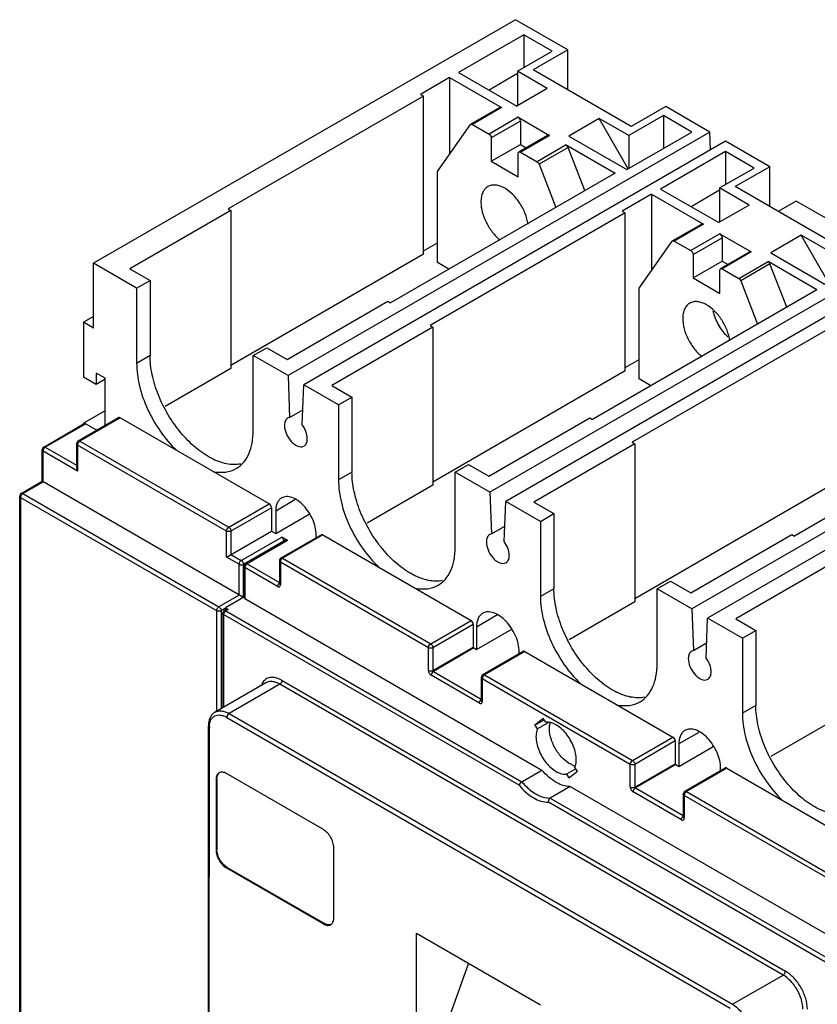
# Model space of a CAD drawing. Header units: millimetres. Extents: x 31 to 240, y 29 to 349.
# Tile 3 of 4: x 31 to 157, y 194 to 349. Entities that reach past the tile are written whole.
import ezdxf

# ---------------------------------------------------------------- set-up
doc = ezdxf.new("R2010")
doc.units = ezdxf.units.MM
doc.header["$LTSCALE"] = 24.598849
doc.layers.get('0').update_dxf_attribs({"linetype": 'CONTINUOUS'})

msp = doc.modelspace()

# ---------------------------------------------------------------- linework, layer by layer
at = {"color": 7, "linetype": 'Continuous'}
for p, q in [((109.49, 349.16), (43.02, 310.79)), ((117.76, 344.39), (109.49, 349.16)), ((110.81, 346.77), (100.55, 340.85)), ((110.81, 346.77), (110.81, 341.58)), ((115.3, 344.18), (110.81, 346.77)), ((117.76, 344.39), (112.32, 341.24)), ((117.76, 338.1), (117.76, 344.39)), ((109.85, 341.03), (115.3, 344.18)), ((127.73, 332.34), (112.32, 341.24)), ((99.13, 340.04), (94.53, 337.39)), ((99.13, 340.04), (99.13, 327.96)), ((99.13, 340.04), (107.32, 335.31)), ((100.55, 340.85), (109.72, 335.56)), ((109.85, 340.67), (105.36, 338.07)), ((109.85, 341.03), (109.85, 335.64)), ((114.53, 338.33), (109.85, 341.03)), ((114.53, 338.33), (109.72, 335.56)), ((95, 337.11), (64.24, 319.36)), ((94.53, 337.39), (95, 337.11)), ((95, 312.21), (95, 337.11)), ((107.06, 335.34), (102.47, 332.68)), ((107.32, 335.31), (102.72, 332.66)), ((133.18, 335.49), (127.73, 332.34)), ((140.14, 331.46), (133.18, 335.49)), ((109.94, 333.8), (105.34, 331.15)), ((109.94, 333.8), (114.89, 330.94)), ((122.72, 333.61), (117.91, 330.83)), ((127.29, 325.66), (122.72, 333.61)), ((127.39, 330.91), (122.72, 333.61)), ((132.83, 334.05), (127.39, 330.91)), ((132.83, 334.05), (132.83, 328.87)), ((137.32, 331.46), (132.83, 334.05)), ((97.21, 325.23), (102.41, 332.63)), ((102.41, 332.63), (102.47, 332.68)), ((102.72, 332.66), (105.34, 331.15)), ((110.29, 333.19), (105.69, 330.53)), ((110.29, 333.19), (110.29, 329.51)), ((140.14, 331.46), (73.67, 293.09)), ((105.69, 330.53), (105.69, 326.86)), ((114.64, 330.97), (110.04, 328.31)), ((110.29, 328.29), (114.89, 330.94)), ((117.91, 330.83), (127.07, 325.54)), ((127.07, 325.54), (137.32, 331.46)), ((127.39, 330.91), (127.39, 325.72)), ((140.24, 328.66), (140.14, 331.46)), ((142.62, 330.04), (76.15, 291.66)), ((105.69, 326.86), (110.29, 329.51)), ((110.29, 329.51), (111.2, 328.98)), ((117.51, 329.43), (112.91, 326.77)), ((117.82, 329.04), (113.22, 326.39)), ((117.51, 329.43), (125.2, 324.99)), ((120.45, 322.25), (117.82, 329.04)), ((149.58, 326.01), (142.62, 330.04)), ((109.94, 324.41), (109.94, 328.08)), ((110.29, 328.29), (112.91, 326.77)), ((142.63, 328.4), (132.37, 322.48)), ((142.63, 328.4), (142.63, 323.21)), ((147.12, 325.8), (142.63, 328.4)), ((105.69, 326.86), (109.94, 324.41)), ((113.22, 326.39), (115.86, 319.59)), ((141.67, 322.66), (147.12, 325.8)), ((149.58, 326.01), (144.14, 322.87)), ((149.58, 319.73), (149.58, 326.01)), ((125.2, 324.99), (89.84, 304.57)), ((97.21, 310.94), (97.21, 325.23)), ((141.67, 322.66), (141.67, 317.26)), ((146.34, 319.96), (141.67, 322.66)), ((159.55, 313.97), (144.14, 322.87)), ((130.95, 321.67), (126.35, 319.01)), ((130.95, 321.67), (130.95, 309.62)), ((130.95, 321.67), (139.12, 316.95)), ((132.37, 322.48), (141.54, 317.19)), ((141.67, 322.29), (137.18, 319.7)), ((146.34, 319.96), (141.54, 317.19)), ((153.76, 320.58), (150.93, 318.95)), ((159.97, 317), (153.76, 320.58)), ((64.67, 319.11), (48.76, 309.92)), ((64.24, 319.36), (64.67, 319.11)), ((64.67, 319.11), (64.67, 294.21)), ((126.82, 318.74), (96.06, 300.98)), ((126.35, 319.01), (126.82, 318.74)), ((126.82, 293.84), (126.82, 318.74)), ((138.87, 316.97), (134.27, 314.32)), ((139.12, 316.95), (134.52, 314.3)), ((141.74, 315.43), (137.15, 312.78)), ((141.74, 315.43), (146.67, 312.59)), ((154.54, 315.23), (149.73, 312.46)), ((159.11, 307.29), (154.54, 315.23)), ((159.21, 312.53), (154.54, 315.23)), ((95, 312.75), (97.21, 314.03)), ((129.01, 306.87), (134.22, 314.27)), ((134.22, 314.27), (134.27, 314.32)), ((134.52, 314.3), (137.15, 312.78)), ((137.5, 312.17), (142.1, 314.82)), ((142.1, 314.82), (142.1, 311.15)), ((95, 312.21), (64.67, 294.7)), ((171.96, 313.09), (105.49, 274.72)), ((137.5, 312.17), (137.5, 308.49)), ((146.44, 312.6), (141.85, 309.95)), ((146.67, 312.59), (142.07, 309.93)), ((149.73, 312.46), (158.89, 307.16)), ((43.02, 300.58), (43.02, 310.79)), ((49.81, 306.87), (43.02, 310.79)), ((99.03, 309.88), (97.21, 310.94)), ((174.44, 311.66), (107.97, 273.29)), ((137.5, 308.49), (142.1, 311.15)), ((142.1, 311.15), (143.01, 310.62)), ((144.72, 308.41), (149.32, 311.06)), ((149.62, 310.68), (145.03, 308.03)), ((157.02, 306.61), (149.32, 311.06)), ((152.26, 303.87), (149.62, 310.68)), ((48.76, 309.92), (51.93, 308.09)), ((141.74, 306.04), (141.74, 309.72)), ((142.07, 309.93), (144.72, 308.41)), ((49.81, 306.87), (51.93, 308.09)), ((51.93, 308.09), (51.93, 296.26)), ((137.5, 308.49), (141.74, 306.04)), ((145.03, 308.03), (147.67, 301.22)), ((49.81, 306.87), (49.81, 295.03)), ((157.02, 306.61), (121.66, 286.2)), ((129.01, 292.57), (129.01, 306.87)), ((73.51, 295.63), (89.42, 304.82)), ((89.42, 304.82), (89.84, 304.57)), ((43.02, 302.42), (41.43, 301.5)), ((41.43, 301.5), (41.43, 292.93)), ((43.02, 300.58), (41.43, 301.5)), ((96.06, 300.98), (96.49, 300.74)), ((96.49, 300.74), (80.58, 291.55)), ((96.49, 300.74), (96.49, 275.83)), ((158.66, 300.36), (127.88, 282.61)), ((51.93, 296.26), (49.81, 295.03)), ((68.19, 296.25), (70.31, 297.48)), ((68.19, 284.42), (68.19, 296.25)), ((73.67, 293.09), (68.19, 296.25)), ((70.31, 297.48), (73.51, 295.63)), ((126.82, 294.38), (129.01, 295.65)), ((203.78, 294.72), (137.31, 256.34)), ((43.44, 293.48), (43.44, 291.77)), ((44.86, 292.67), (43.44, 293.48)), ((64.67, 294.21), (54.31, 288.22)), ((126.82, 293.84), (96.49, 276.32)), ((206.26, 293.29), (139.79, 254.91)), ((41.43, 292.93), (43.44, 291.77)), ((43.44, 291.77), (44.86, 292.59)), ((44.86, 285.24), (44.86, 292.67)), ((73.67, 293.09), (73.9, 286.52)), ((75.92, 285.36), (76.15, 291.66)), ((81.63, 288.5), (76.15, 291.66)), ((130.85, 291.51), (129.01, 292.57)), ((80.58, 291.55), (83.75, 289.72)), ((81.63, 288.5), (83.75, 289.72)), ((81.63, 288.5), (81.63, 276.66)), ((83.75, 289.72), (83.75, 277.88)), ((44.86, 287.56), (41.43, 285.58)), ((73.9, 286.52), (76, 287.73)), ((188.84, 288.24), (153.48, 267.83)), ((35.17, 281.85), (41.53, 285.53)), ((41.78, 285.5), (35.42, 281.83)), ((46.98, 286.47), (40.61, 282.79)), ((47.23, 286.44), (40.86, 282.77)), ((41.43, 285.47), (41.43, 285.58)), ((41.43, 285.58), (41.53, 285.52)), ((41.78, 285.5), (43.54, 284.48)), ((70.69, 272.89), (47.23, 286.44)), ((73.9, 286.52), (73.64, 286.42)), ((105.33, 277.26), (121.24, 286.45)), ((121.24, 286.45), (121.66, 286.2)), ((40.36, 282.36), (40.36, 278.56)), ((40.86, 282.77), (64.33, 269.22)), ((128.31, 282.36), (112.4, 273.18)), ((127.88, 282.61), (128.31, 282.36)), ((128.31, 282.36), (128.31, 257.46)), ((34.92, 276.45), (34.92, 281.42)), ((35.06, 276.36), (35.06, 281.21)), ((40.51, 278.07), (35.06, 281.21)), ((35.42, 281.83), (40.36, 278.97)), ((40.51, 282.15), (40.51, 278.07)), ((63.97, 268.61), (40.51, 282.15)), ((75.92, 281.9), (76.18, 282)), ((40.36, 278.56), (40.51, 278.07)), ((83.75, 277.88), (81.63, 276.66)), ((100.01, 277.88), (102.13, 279.1)), ((100.01, 266.04), (100.01, 277.88)), ((105.49, 274.72), (100.01, 277.88)), ((102.13, 279.1), (105.33, 277.26)), ((31.63, 274.55), (34.92, 276.45)), ((31.88, 274.53), (35.06, 276.36)), ((66.63, 258.14), (34.92, 276.45)), ((96.49, 275.83), (86.13, 269.85)), ((105.49, 274.72), (105.72, 268.15)), ((158.65, 275.46), (128.31, 257.95)), ((31.38, 162.99), (31.38, 274.12)), ((31.53, 273.91), (31.53, 162.78)), ((31.53, 273.91), (62.42, 256.07)), ((31.88, 274.53), (62.78, 256.69)), ((74.75, 273.51), (71.73, 271.76)), ((107.74, 266.98), (107.97, 273.29)), ((113.45, 270.12), (107.97, 273.29)), ((112.4, 273.18), (115.57, 271.35)), ((64.33, 269.22), (70.69, 272.89)), ((71.05, 272.28), (64.68, 268.61)), ((71.05, 272.28), (71.05, 268.61)), ((71.73, 271.76), (71.73, 268.21)), ((71.73, 268.21), (77.01, 271.27)), ((113.45, 270.12), (115.57, 271.35)), ((113.45, 270.12), (113.45, 258.29)), ((115.57, 271.35), (115.57, 259.51)), ((63.97, 264.52), (71.05, 268.61)), ((63.97, 264.52), (63.97, 268.61)), ((64.68, 268.61), (64.68, 264.93)), ((71.05, 268.61), (71.73, 268.21)), ((105.72, 268.15), (107.82, 269.36)), ((66.31, 263.99), (72.68, 267.66)), ((66.67, 263.38), (73.03, 267.05)), ((73.34, 267.16), (66.98, 263.49)), ((73.59, 267.14), (67.23, 263.46)), ((78.93, 268.02), (72.56, 264.34)), ((73.59, 267.14), (72.68, 267.66)), ((79.18, 267.99), (72.81, 264.32)), ((73.03, 266.98), (73.03, 267.05)), ((78.09, 267.54), (78.09, 268.09)), ((79.18, 267.99), (102.51, 254.52)), ((105.72, 268.15), (105.46, 268.05)), ((137.15, 258.89), (153.06, 268.07)), ((153.06, 268.07), (153.48, 267.83)), ((65.96, 263.38), (63.97, 264.52)), ((64.68, 264.93), (66.31, 263.99)), ((72.31, 263.91), (72.31, 260.33)), ((72.46, 263.71), (72.46, 260.13)), ((95.79, 250.23), (72.46, 263.71)), ((72.81, 264.32), (96.15, 250.85)), ((160.13, 263.99), (144.22, 254.8)), ((65.96, 258.52), (65.96, 263.38)), ((66.67, 258.2), (66.67, 263.38)), ((66.73, 263.05), (66.73, 258.2)), ((66.87, 262.85), (66.87, 258)), ((72.02, 259.88), (66.87, 262.85)), ((67.23, 263.46), (72.31, 260.53)), ((107.74, 263.53), (108, 263.63)), ((131.83, 259.51), (133.95, 260.73)), ((133.95, 260.73), (137.15, 258.89)), ((115.57, 259.51), (113.45, 258.29)), ((131.83, 247.67), (131.83, 259.51)), ((137.31, 256.34), (131.83, 259.51)), ((65.96, 258.52), (62.78, 256.69)), ((66.73, 258.21), (63.79, 256.51)), ((66.87, 258), (113.69, 230.96)), ((62.42, 256.07), (62.42, 240.23)), ((63.81, 256.47), (63.13, 256.07)), ((63.13, 256.07), (63.13, 240.64)), ((63.98, 256.28), (63.62, 256.08)), ((63.82, 256.39), (63.79, 256.51)), ((63.79, 256.51), (64.23, 256.26)), ((63.82, 256.19), (63.82, 256.39)), ((64.23, 256.26), (63.87, 256.05)), ((63.87, 256.05), (110.51, 229.12)), ((128.31, 257.46), (117.95, 251.48)), ((137.31, 256.34), (137.54, 249.77)), ((63.37, 255.65), (63.37, 240.78)), ((63.52, 255.44), (63.52, 240.86)), ((110.07, 228.56), (63.52, 255.44)), ((96.15, 250.85), (102.51, 254.52)), ((106.7, 255.41), (103.37, 253.49)), ((139.56, 248.61), (139.79, 254.91)), ((145.27, 251.75), (139.79, 254.91)), ((144.22, 254.8), (147.39, 252.97)), ((102.87, 253.91), (96.5, 250.23)), ((102.87, 253.91), (102.87, 250.33)), ((103.37, 253.49), (103.37, 249.94)), ((103.37, 249.94), (108.95, 253.16)), ((145.27, 251.75), (147.39, 252.97)), ((147.39, 252.97), (147.39, 241.14)), ((145.27, 251.75), (145.27, 239.91)), ((95.79, 246.66), (95.79, 250.23)), ((96.5, 246.66), (102.87, 250.33)), ((96.5, 250.23), (96.5, 246.66)), ((102.95, 250.19), (96.58, 246.51)), ((102.95, 250.19), (103.37, 249.94)), ((137.54, 249.77), (137.28, 249.67)), ((137.54, 249.77), (139.64, 250.99)), ((110.75, 249.65), (104.38, 245.97)), ((111, 249.62), (104.63, 245.95)), ((110.09, 249.27), (110.09, 249.61)), ((111, 249.62), (134.33, 236.15)), ((72.72, 245.09), (152.05, 199.28)), ((103.84, 241.51), (96.23, 245.9)), ((96.58, 246.51), (104.13, 242.15)), ((104.13, 245.54), (104.13, 241.96)), ((104.28, 245.34), (104.28, 241.76)), ((127.61, 231.86), (104.28, 245.34)), ((104.63, 245.95), (127.97, 232.48)), ((139.56, 245.16), (139.82, 245.26)), ((70.17, 244.7), (62.18, 240.09)), ((72.37, 244.48), (64.38, 239.87)), ((151.7, 198.67), (72.37, 244.48)), ((147.39, 241.14), (145.27, 239.91)), ((64.02, 239.26), (143.35, 193.45)), ((64.38, 239.87), (143.71, 194.06)), ((113.9, 239.08), (112.58, 238.02)), ((114.27, 238.5), (113.9, 239.08)), ((160.13, 239.09), (149.77, 233.1)), ((61.11, 146.27), (61.12, 237.87)), ((61.26, 146.07), (61.27, 237.67)), ((112.58, 238.02), (114.03, 238.86)), ((112.58, 238.02), (112.95, 237.44)), ((112.95, 237.44), (114.7, 238.45)), ((127.97, 232.48), (134.33, 236.15)), ((138.39, 236.88), (135.26, 235.07)), ((134.69, 235.54), (128.32, 231.86)), ((134.69, 235.54), (134.69, 231.96)), ((135.26, 235.07), (135.26, 231.53)), ((135.26, 231.53), (140.66, 234.65)), ((119.01, 231.14), (117.57, 230.31)), ((119.26, 230.78), (118.89, 231.36)), ((127.61, 228.28), (127.61, 231.86)), ((128.32, 228.28), (134.69, 231.96)), ((128.32, 231.86), (128.32, 228.28)), ((134.77, 231.82), (128.4, 228.14)), ((134.77, 231.82), (135.26, 231.53)), ((142.57, 231.28), (136.2, 227.6)), ((142.82, 231.25), (136.45, 227.58)), ((141.84, 230.85), (141.84, 231.28)), ((142.82, 231.25), (166.15, 217.78)), ((79.26, 221.57), (63.95, 230.41)), ((110.51, 229.12), (113.69, 230.96)), ((117.57, 230.31), (117.94, 229.73)), ((117.94, 229.73), (119.26, 230.78)), ((62.46, 229.55), (62.32, 229.47)), ((62.32, 229.47), (62.32, 218.36)), ((62.46, 229.55), (62.46, 218.45)), ((118.15, 228.39), (114.96, 226.55)), ((118.15, 228.39), (165.67, 200.95)), ((128.4, 228.14), (135.95, 223.78)), ((114.96, 226.55), (161.78, 199.52)), ((135.66, 223.13), (128.05, 227.53)), ((135.95, 227.17), (135.95, 223.59)), ((136.1, 226.97), (136.1, 223.39)), ((159.43, 213.49), (136.1, 226.97)), ((136.45, 227.58), (159.79, 214.11)), ((161.42, 198.91), (114.7, 225.89)), ((80.88, 207.65), (80.88, 218.75)), ((62.32, 218.36), (62.46, 218.45)), ((64.09, 215.63), (63.95, 215.55)), ((64.09, 215.63), (79.4, 206.79)), ((63.95, 215.55), (79.25, 206.71)), ((79.25, 206.71), (79.4, 206.79)), ((93.92, 160.52), (93.92, 205.24)), ((93.92, 205.24), (113.44, 193.97)), ((143.71, 194.06), (151.7, 198.67))]:
    msp.add_line(p, q, dxfattribs=at)
msp.add_lwpolyline([(102.1, 200.52), (98.65, 190.84), (96.82, 176.68)], dxfattribs=at)
for centre, radius, start, end in [((40.86, 282.36), 0.5, 119.9999, 180), ((41.28, 282.11), 0.772, 158.8442, 163.9656), ((41.34, 282.08), 0.845, 141.1865, 158.8137), ((35.42, 281.42), 0.5, 119.9999, 180), ((35.9, 281.14), 0.849, 141.2679, 150.039), ((31.88, 274.12), 0.5, 119.9999, 180.0001), ((32.37, 273.84), 0.849, 141.2656, 150.0359), ((72.81, 263.91), 0.5, 119.9999, 180), ((73.23, 263.66), 0.772, 158.8442, 163.9656), ((73.29, 263.63), 0.845, 141.1865, 158.8137), ((66.42, 263.81), 0.494, 295.1954, 299.9265), ((66.17, 263.38), 0.494, 0.0754, 4.804), ((67.23, 263.05), 0.5, 119.9999, 180), ((67.71, 262.77), 0.849, 141.2679, 150.039), ((63.87, 255.65), 0.5, 119.9999, 179.9954), ((64.36, 255.37), 0.849, 141.2657, 150.0359), ((104.63, 245.54), 0.5, 119.9999, 180), ((105.05, 245.29), 0.772, 158.8442, 163.9656), ((105.11, 245.26), 0.845, 141.1865, 158.8137), ((64.76, 237.67), 3.49, 177.2766, 180.011), ((119.66, 234.52), 3.02, 249.3417, 253.5288), ((119.57, 234.23), 2.72, 253.5462, 257.2717), ((63.34, 229.91), 0.796, 126.1236, 135.2888), ((136.45, 227.17), 0.5, 119.9999, 180), ((136.87, 226.92), 0.772, 158.8442, 163.9656), ((136.93, 226.89), 0.845, 141.1865, 158.8137), ((80.15, 207.37), 0.796, 284.6892, 293.8822)]:
    msp.add_arc(centre, radius, start, end, dxfattribs=at)
for points, knots in [([(107.32, 335.31), (107.28, 335.33), (107.19, 335.37), (107.1, 335.36), (107.06, 335.34)], [0, 0, 0, 0, 0.552175, 1, 1, 1, 1]), ([(110.29, 333.19), (110.29, 333.31), (110.21, 333.55), (110.04, 333.74), (109.94, 333.8)], [0, 0, 0, 0, 0.499999, 1, 1, 1, 1]), ([(102.47, 332.68), (102.5, 332.7), (102.6, 332.72), (102.68, 332.68), (102.72, 332.66)], [0, 0, 0, 0, 0.448817, 1, 1, 1, 1]), ([(105.34, 331.15), (105.44, 331.08), (105.61, 330.89), (105.69, 330.65), (105.69, 330.53)], [0, 0, 0, 0, 0.499997, 1, 1, 1, 1]), ([(114.89, 330.94), (114.84, 330.96), (114.76, 331), (114.67, 330.99), (114.64, 330.97)], [0, 0, 0, 0, 0.550037, 1, 1, 1, 1]), ([(117.82, 329.04), (117.8, 329.08), (117.73, 329.23), (117.61, 329.37), (117.51, 329.43)], [0, 0, 0, 0, 0.263216, 1, 1, 1, 1]), ([(109.94, 328.08), (109.94, 328.13), (109.95, 328.22), (110.01, 328.29), (110.04, 328.31)], [0, 0, 0, 0, 0.550033, 1, 1, 1, 1]), ([(110.04, 328.31), (110.07, 328.33), (110.17, 328.35), (110.25, 328.31), (110.29, 328.29)], [0, 0, 0, 0, 0.449956, 1, 1, 1, 1]), ([(112.91, 326.77), (112.94, 326.76), (113.08, 326.66), (113.17, 326.51), (113.22, 326.39)], [0, 0, 0, 0, 0.229129, 1, 1, 1, 1]), ([(105.16, 322.87), (104.99, 322.77), (104.66, 322.5), (104.31, 321.93), (104.11, 321.23), (104.07, 320.72), (104.07, 320.45)], [0, 0, 0, 0, 0.217783, 0.45091, 0.710297, 1, 1, 1, 1]), ([(107.81, 322.61), (107.58, 322.75), (107.12, 322.97), (106.41, 323.14), (105.74, 323.12), (105.34, 322.97), (105.16, 322.87)], [0, 0, 0, 0, 0.289702, 0.549088, 0.782216, 1, 1, 1, 1]), ([(111.5, 316.97), (111.41, 317.53), (111.08, 318.68), (110.26, 320.26), (109.17, 321.62), (108.28, 322.34), (107.81, 322.61)], [0, 0, 0, 0, 0.247933, 0.510593, 0.767585, 1, 1, 1, 1]), ([(104.07, 320.45), (104.07, 319.91), (104.24, 318.78), (104.88, 317.15), (105.84, 315.65), (106.67, 314.79), (107.11, 314.44)], [0, 0, 0, 0, 0.232416, 0.489408, 0.752068, 1, 1, 1, 1]), ([(139.12, 316.95), (139.07, 316.97), (138.99, 317.01), (138.9, 316.99), (138.87, 316.97)], [0, 0, 0, 0, 0.550379, 1, 1, 1, 1]), ([(142.1, 314.82), (142.1, 314.94), (142.01, 315.18), (141.85, 315.37), (141.74, 315.43)], [0, 0, 0, 0, 0.499936, 1, 1, 1, 1]), ([(134.27, 314.32), (134.31, 314.34), (134.4, 314.35), (134.48, 314.32), (134.52, 314.3)], [0, 0, 0, 0, 0.449301, 1, 1, 1, 1]), ([(137.15, 312.78), (137.25, 312.72), (137.42, 312.53), (137.5, 312.29), (137.5, 312.17)], [0, 0, 0, 0, 0.500949, 1, 1, 1, 1]), ([(146.67, 312.59), (146.65, 312.6), (146.58, 312.63), (146.49, 312.63), (146.44, 312.6)], [0, 0, 0, 0, 0.289697, 1, 1, 1, 1]), ([(149.62, 310.68), (149.61, 310.72), (149.54, 310.87), (149.42, 311), (149.32, 311.06)], [0, 0, 0, 0, 0.262958, 1, 1, 1, 1]), ([(141.74, 309.72), (141.74, 309.77), (141.75, 309.86), (141.81, 309.93), (141.85, 309.95)], [0, 0, 0, 0, 0.550223, 1, 1, 1, 1]), ([(141.85, 309.95), (141.86, 309.96), (141.94, 309.98), (142.02, 309.96), (142.07, 309.93)], [0, 0, 0, 0, 0.224093, 1, 1, 1, 1]), ([(144.72, 308.41), (144.75, 308.39), (144.89, 308.29), (144.98, 308.14), (145.03, 308.03)], [0, 0, 0, 0, 0.22929, 1, 1, 1, 1]), ([(136.97, 304.51), (136.8, 304.41), (136.47, 304.13), (136.12, 303.57), (135.91, 302.86), (135.87, 302.35), (135.87, 302.08)], [0, 0, 0, 0, 0.217783, 0.45091, 0.710297, 1, 1, 1, 1]), ([(139.62, 304.25), (139.39, 304.38), (138.93, 304.6), (138.21, 304.77), (137.55, 304.76), (137.15, 304.61), (136.97, 304.51)], [0, 0, 0, 0, 0.289702, 0.549088, 0.782216, 1, 1, 1, 1]), ([(143.3, 298.59), (143.22, 299.16), (142.89, 300.3), (142.07, 301.89), (140.98, 303.26), (140.09, 303.98), (139.62, 304.25)], [0, 0, 0, 0, 0.247763, 0.510429, 0.767514, 1, 1, 1, 1]), ([(143.02, 299.17), (142.45, 299.72), (141.48, 300.99), (140.86, 302.47), (140.67, 303.24)], [0, 0, 0, 0, 0.5, 1, 1, 1, 1]), ([(135.87, 302.08), (135.87, 301.55), (136.05, 300.41), (136.69, 298.78), (137.65, 297.28), (138.48, 296.42), (138.93, 296.07)], [0, 0, 0, 0, 0.232487, 0.489572, 0.752238, 1, 1, 1, 1]), ([(66.21, 279.17), (65.48, 279.03), (64.29, 279.08), (62.74, 279.53), (61.05, 280.3), (58.95, 281.76), (56.67, 284.09), (54.7, 286.89), (53.17, 289.97), (52.19, 293.12), (51.93, 295.24), (51.93, 296.26)], [0, 0, 0, 0, 0.091157, 0.142287, 0.197475, 0.319439, 0.454218, 0.596284, 0.738965, 0.875468, 1, 1, 1, 1]), ([(49.81, 295.03), (49.81, 293.85), (50.16, 291.35), (51.46, 287.71), (53.45, 284.25), (55.18, 282.21), (56.13, 281.3)], [0, 0, 0, 0, 0.230062, 0.483766, 0.746028, 1, 1, 1, 1]), ([(41.78, 285.5), (41.74, 285.52), (41.66, 285.56), (41.57, 285.54), (41.53, 285.53)], [0, 0, 0, 0, 0.550744, 1, 1, 1, 1]), ([(47.23, 286.44), (47.18, 286.46), (47.1, 286.5), (47.01, 286.48), (46.98, 286.47)], [0, 0, 0, 0, 0.550038, 1, 1, 1, 1]), ([(73.64, 286.42), (73.55, 286.37), (73.39, 286.24), (73.23, 285.97), (73.13, 285.63), (73.11, 285.38), (73.11, 285.25)], [0, 0, 0, 0, 0.217934, 0.451027, 0.710571, 1, 1, 1, 1]), ([(65.5, 278.47), (65.93, 278.72), (66.73, 279.39), (67.58, 280.79), (68.09, 282.51), (68.19, 283.76), (68.19, 284.42)], [0, 0, 0, 0, 0.217782, 0.450954, 0.710216, 1, 1, 1, 1]), ([(73.11, 285.25), (73.11, 284.84), (73.32, 283.97), (73.88, 283.02), (74.49, 282.4), (75.08, 281.99), (75.61, 281.84), (75.92, 281.9)], [0, 0, 0, 0, 0.261555, 0.547056, 0.682504, 0.804923, 1, 1, 1, 1]), ([(76.71, 283.17), (76.71, 283.54), (76.54, 284.33), (76.16, 285.03), (75.92, 285.36)], [0, 0, 0, 0, 0.475924, 1, 1, 1, 1]), ([(40.51, 282.15), (40.47, 282.18), (40.4, 282.23), (40.36, 282.32), (40.36, 282.36)], [0, 0, 0, 0, 0.550026, 1, 1, 1, 1]), ([(40.53, 282.32), (40.53, 282.31), (40.52, 282.25), (40.51, 282.2), (40.51, 282.15)], [0, 0, 0, 0, 0.264707, 1, 1, 1, 1]), ([(40.61, 282.79), (40.65, 282.81), (40.74, 282.82), (40.82, 282.79), (40.86, 282.77)], [0, 0, 0, 0, 0.449245, 1, 1, 1, 1]), ([(40.86, 282.77), (40.85, 282.76), (40.78, 282.71), (40.72, 282.66), (40.68, 282.61)], [0, 0, 0, 0, 0.231066, 1, 1, 1, 1]), ([(76.19, 282), (76.27, 282.05), (76.43, 282.19), (76.59, 282.46), (76.69, 282.8), (76.71, 283.04), (76.71, 283.17)], [0, 0, 0, 0, 0.217934, 0.451027, 0.710571, 1, 1, 1, 1]), ([(35.06, 281.21), (35.02, 281.24), (34.95, 281.29), (34.92, 281.38), (34.92, 281.42)], [0, 0, 0, 0, 0.550028, 1, 1, 1, 1]), ([(35.17, 281.56), (35.16, 281.54), (35.12, 281.47), (35.09, 281.39), (35.08, 281.33)], [0, 0, 0, 0, 0.257347, 1, 1, 1, 1]), ([(35.17, 281.85), (35.2, 281.87), (35.29, 281.88), (35.38, 281.85), (35.42, 281.83)], [0, 0, 0, 0, 0.449978, 1, 1, 1, 1]), ([(35.42, 281.83), (35.4, 281.82), (35.34, 281.77), (35.28, 281.72), (35.24, 281.67)], [0, 0, 0, 0, 0.232339, 1, 1, 1, 1]), ([(61.87, 277.98), (62.51, 277.86), (63.77, 277.78), (64.99, 278.17), (65.5, 278.47)], [0, 0, 0, 0, 0.523149, 1, 1, 1, 1]), ([(98.03, 260.8), (97.3, 260.66), (96.11, 260.71), (94.56, 261.16), (92.87, 261.92), (90.77, 263.39), (88.49, 265.72), (86.52, 268.52), (84.99, 271.6), (84.01, 274.75), (83.75, 276.87), (83.75, 277.88)], [0, 0, 0, 0, 0.091158, 0.142289, 0.197478, 0.319443, 0.454223, 0.596288, 0.738967, 0.875469, 1, 1, 1, 1]), ([(81.63, 276.66), (81.63, 275.47), (81.98, 272.98), (83.28, 269.34), (85.27, 265.89), (86.99, 263.84), (87.94, 262.94)], [0, 0, 0, 0, 0.230047, 0.483727, 0.745985, 1, 1, 1, 1]), ([(31.88, 274.53), (31.84, 274.55), (31.76, 274.58), (31.67, 274.57), (31.63, 274.55)], [0, 0, 0, 0, 0.550027, 1, 1, 1, 1]), ([(31.38, 274.12), (31.38, 274.08), (31.42, 273.99), (31.49, 273.94), (31.53, 273.91)], [0, 0, 0, 0, 0.450004, 1, 1, 1, 1]), ([(31.63, 274.26), (31.62, 274.24), (31.58, 274.17), (31.55, 274.09), (31.54, 274.03)], [0, 0, 0, 0, 0.257349, 1, 1, 1, 1]), ([(31.88, 274.53), (31.87, 274.52), (31.8, 274.47), (31.74, 274.42), (31.71, 274.37)], [0, 0, 0, 0, 0.232338, 1, 1, 1, 1]), ([(72.66, 273.82), (72.51, 273.74), (72.23, 273.5), (71.94, 273.02), (71.76, 272.42), (71.73, 271.99), (71.73, 271.76)], [0, 0, 0, 0, 0.217729, 0.45088, 0.710474, 1, 1, 1, 1]), ([(78.09, 268.09), (78.09, 268.47), (77.98, 269.28), (77.58, 270.47), (76.96, 271.61), (76.18, 272.62), (75.29, 273.41), (74.36, 273.91), (73.45, 274.1), (72.88, 273.95), (72.66, 273.82)], [0, 0, 0, 0, 0.12882, 0.270591, 0.417891, 0.562388, 0.696203, 0.813596, 0.913066, 1, 1, 1, 1]), ([(71.05, 272.28), (71.05, 272.4), (70.96, 272.64), (70.8, 272.83), (70.69, 272.89)], [0, 0, 0, 0, 0.499999, 1, 1, 1, 1]), ([(63.97, 268.61), (63.97, 268.73), (64.06, 268.97), (64.22, 269.16), (64.33, 269.22)], [0, 0, 0, 0, 0.500002, 1, 1, 1, 1]), ([(64.68, 268.61), (64.58, 268.55), (64.33, 268.5), (64.08, 268.55), (63.97, 268.61)], [0, 0, 0, 0, 0.499999, 1, 1, 1, 1]), ([(64.33, 269.22), (64.35, 269.2), (64.45, 269.13), (64.53, 269.04), (64.58, 268.95)], [0, 0, 0, 0, 0.229114, 1, 1, 1, 1]), ([(64.58, 268.95), (64.59, 268.93), (64.65, 268.82), (64.68, 268.7), (64.68, 268.61)], [0, 0, 0, 0, 0.267144, 1, 1, 1, 1]), ([(72.85, 267.51), (72.84, 267.52), (72.79, 267.58), (72.73, 267.64), (72.68, 267.66)], [0, 0, 0, 0, 0.26693, 1, 1, 1, 1]), ([(73.03, 267.05), (73.03, 267.09), (73.01, 267.25), (72.93, 267.41), (72.85, 267.51)], [0, 0, 0, 0, 0.228758, 1, 1, 1, 1]), ([(73.59, 267.14), (73.55, 267.16), (73.47, 267.19), (73.37, 267.18), (73.34, 267.16)], [0, 0, 0, 0, 0.550038, 1, 1, 1, 1]), ([(79.18, 267.99), (79.14, 268.02), (79.05, 268.05), (78.96, 268.04), (78.93, 268.02)], [0, 0, 0, 0, 0.550038, 1, 1, 1, 1]), ([(105.46, 268.05), (105.37, 268), (105.21, 267.87), (105.05, 267.59), (104.95, 267.25), (104.93, 267.01), (104.93, 266.88)], [0, 0, 0, 0, 0.217934, 0.451027, 0.710571, 1, 1, 1, 1]), ([(104.93, 266.88), (104.93, 266.46), (105.14, 265.6), (105.7, 264.65), (106.31, 264.03), (106.9, 263.62), (107.43, 263.47), (107.74, 263.53)], [0, 0, 0, 0, 0.261555, 0.547056, 0.682504, 0.804923, 1, 1, 1, 1]), ([(108.53, 264.8), (108.53, 265.17), (108.36, 265.95), (107.98, 266.65), (107.74, 266.98)], [0, 0, 0, 0, 0.475924, 1, 1, 1, 1]), ([(97.32, 260.09), (97.75, 260.34), (98.55, 261.01), (99.4, 262.41), (99.91, 264.13), (100.01, 265.38), (100.01, 266.04)], [0, 0, 0, 0, 0.217782, 0.450954, 0.710216, 1, 1, 1, 1]), ([(65.96, 263.38), (65.96, 263.41), (65.97, 263.53), (66.02, 263.64), (66.06, 263.73)], [0, 0, 0, 0, 0.229115, 1, 1, 1, 1]), ([(66.06, 263.73), (66.08, 263.75), (66.15, 263.86), (66.23, 263.95), (66.31, 263.99)], [0, 0, 0, 0, 0.267145, 1, 1, 1, 1]), ([(66.31, 263.99), (66.33, 263.98), (66.39, 263.94), (66.45, 263.88), (66.49, 263.83)], [0, 0, 0, 0, 0.231066, 1, 1, 1, 1]), ([(66.49, 263.83), (66.51, 263.8), (66.6, 263.68), (66.65, 263.53), (66.66, 263.42)], [0, 0, 0, 0, 0.259077, 1, 1, 1, 1]), ([(72.46, 263.71), (72.42, 263.73), (72.35, 263.79), (72.31, 263.87), (72.31, 263.91)], [0, 0, 0, 0, 0.550026, 1, 1, 1, 1]), ([(72.49, 263.87), (72.48, 263.86), (72.47, 263.8), (72.46, 263.75), (72.46, 263.71)], [0, 0, 0, 0, 0.264707, 1, 1, 1, 1]), ([(72.56, 264.34), (72.6, 264.36), (72.69, 264.38), (72.77, 264.34), (72.81, 264.32)], [0, 0, 0, 0, 0.449245, 1, 1, 1, 1]), ([(72.81, 264.32), (72.8, 264.31), (72.73, 264.27), (72.67, 264.21), (72.64, 264.16)], [0, 0, 0, 0, 0.231066, 1, 1, 1, 1]), ([(108, 263.63), (108.09, 263.68), (108.25, 263.81), (108.41, 264.09), (108.51, 264.42), (108.53, 264.67), (108.53, 264.8)], [0, 0, 0, 0, 0.217934, 0.451027, 0.710571, 1, 1, 1, 1]), ([(65.96, 263.38), (66.06, 263.32), (66.29, 263.27), (66.52, 263.31), (66.63, 263.36)], [0, 0, 0, 0, 0.493805, 1, 1, 1, 1]), ([(66.87, 262.85), (66.83, 262.87), (66.76, 262.93), (66.73, 263.02), (66.73, 263.05)], [0, 0, 0, 0, 0.550026, 1, 1, 1, 1]), ([(66.98, 263.2), (66.97, 263.18), (66.93, 263.1), (66.9, 263.02), (66.88, 262.96)], [0, 0, 0, 0, 0.257347, 1, 1, 1, 1]), ([(66.98, 263.49), (67.01, 263.51), (67.1, 263.52), (67.19, 263.49), (67.23, 263.46)], [0, 0, 0, 0, 0.449978, 1, 1, 1, 1]), ([(67.23, 263.46), (67.21, 263.45), (67.14, 263.41), (67.09, 263.35), (67.05, 263.31)], [0, 0, 0, 0, 0.232339, 1, 1, 1, 1]), ([(72.02, 259.88), (72.02, 259.97), (72.08, 260.16), (72.19, 260.33), (72.26, 260.4)], [0, 0, 0, 0, 0.482532, 1, 1, 1, 1]), ([(72.02, 259.88), (72.08, 259.85), (72.18, 259.8), (72.34, 259.83), (72.45, 259.96), (72.46, 260.07), (72.46, 260.13)], [0, 0, 0, 0, 0.275393, 0.499998, 0.724604, 1, 1, 1, 1]), ([(72.31, 260.33), (72.31, 260.29), (72.35, 260.21), (72.42, 260.15), (72.46, 260.13)], [0, 0, 0, 0, 0.449974, 1, 1, 1, 1]), ([(93.7, 259.61), (94.34, 259.48), (95.6, 259.41), (96.81, 259.8), (97.32, 260.09)], [0, 0, 0, 0, 0.523064, 1, 1, 1, 1]), ([(129.85, 242.42), (129.12, 242.29), (127.93, 242.34), (126.38, 242.79), (124.69, 243.55), (122.59, 245.01), (120.31, 247.34), (118.34, 250.14), (116.81, 253.22), (115.83, 256.37), (115.57, 258.5), (115.57, 259.51)], [0, 0, 0, 0, 0.091159, 0.142291, 0.197481, 0.319447, 0.454227, 0.596291, 0.738969, 0.87547, 1, 1, 1, 1]), ([(66.73, 258.2), (66.73, 258.16), (66.76, 258.07), (66.83, 258.02), (66.87, 258)], [0, 0, 0, 0, 0.449287, 1, 1, 1, 1]), ([(113.45, 258.29), (113.45, 257.1), (113.8, 254.61), (115.1, 250.98), (117.08, 247.52), (118.81, 245.47), (119.75, 244.57)], [0, 0, 0, 0, 0.230032, 0.483687, 0.745942, 1, 1, 1, 1]), ([(62.42, 256.07), (62.42, 256.19), (62.51, 256.43), (62.67, 256.63), (62.78, 256.69)], [0, 0, 0, 0, 0.499996, 1, 1, 1, 1]), ([(63.13, 256.07), (63.03, 256.01), (62.78, 255.97), (62.53, 256.01), (62.42, 256.07)], [0, 0, 0, 0, 0.500002, 1, 1, 1, 1]), ([(62.78, 256.69), (62.8, 256.67), (62.9, 256.6), (62.98, 256.5), (63.03, 256.42)], [0, 0, 0, 0, 0.229119, 1, 1, 1, 1]), ([(63.03, 256.42), (63.04, 256.39), (63.1, 256.29), (63.13, 256.16), (63.13, 256.07)], [0, 0, 0, 0, 0.267142, 1, 1, 1, 1]), ([(63.62, 256.08), (63.65, 256.09), (63.69, 256.1), (63.73, 256.1), (63.74, 256.1)], [0, 0, 0, 0, 0.733098, 1, 1, 1, 1]), ([(63.82, 256.02), (63.81, 256.01), (63.76, 255.97), (63.72, 255.93), (63.7, 255.9)], [0, 0, 0, 0, 0.239186, 1, 1, 1, 1]), ([(64.23, 256.26), (64.18, 256.28), (64.1, 256.32), (64.01, 256.3), (63.98, 256.28)], [0, 0, 0, 0, 0.550046, 1, 1, 1, 1]), ([(63.52, 255.44), (63.48, 255.47), (63.41, 255.52), (63.37, 255.61), (63.37, 255.65)], [0, 0, 0, 0, 0.550019, 1, 1, 1, 1]), ([(63.62, 255.79), (63.61, 255.77), (63.57, 255.7), (63.54, 255.62), (63.53, 255.55)], [0, 0, 0, 0, 0.257349, 1, 1, 1, 1]), ([(102.87, 253.91), (102.87, 254.03), (102.78, 254.27), (102.62, 254.46), (102.51, 254.52)], [0, 0, 0, 0, 0.499999, 1, 1, 1, 1]), ([(104.35, 255.66), (104.2, 255.57), (103.9, 255.33), (103.59, 254.82), (103.41, 254.19), (103.37, 253.73), (103.37, 253.49)], [0, 0, 0, 0, 0.217766, 0.450897, 0.71037, 1, 1, 1, 1]), ([(110.09, 249.61), (110.09, 250.02), (109.97, 250.87), (109.55, 252.12), (108.9, 253.33), (108.07, 254.39), (107.13, 255.23), (106.15, 255.76), (105.19, 255.95), (104.59, 255.8), (104.35, 255.66)], [0, 0, 0, 0, 0.128829, 0.270573, 0.417885, 0.562383, 0.6962, 0.813592, 0.913064, 1, 1, 1, 1]), ([(95.79, 250.23), (95.79, 250.36), (95.88, 250.6), (96.04, 250.79), (96.15, 250.85)], [0, 0, 0, 0, 0.500002, 1, 1, 1, 1]), ([(96.5, 250.23), (96.4, 250.17), (96.15, 250.13), (95.9, 250.17), (95.79, 250.23)], [0, 0, 0, 0, 0.499999, 1, 1, 1, 1]), ([(96.15, 250.85), (96.17, 250.83), (96.27, 250.76), (96.35, 250.66), (96.4, 250.58)], [0, 0, 0, 0, 0.229114, 1, 1, 1, 1]), ([(96.4, 250.58), (96.41, 250.56), (96.47, 250.45), (96.5, 250.32), (96.5, 250.23)], [0, 0, 0, 0, 0.267144, 1, 1, 1, 1]), ([(102.95, 250.19), (102.94, 250.19), (102.89, 250.23), (102.87, 250.29), (102.87, 250.33)], [0, 0, 0, 0, 0.240363, 1, 1, 1, 1]), ([(111, 249.62), (110.96, 249.65), (110.87, 249.68), (110.78, 249.67), (110.75, 249.65)], [0, 0, 0, 0, 0.550038, 1, 1, 1, 1]), ([(137.28, 249.67), (137.19, 249.62), (137.03, 249.49), (136.87, 249.22), (136.77, 248.88), (136.75, 248.63), (136.75, 248.51)], [0, 0, 0, 0, 0.217934, 0.451027, 0.710571, 1, 1, 1, 1]), ([(136.75, 248.51), (136.75, 248.09), (136.96, 247.22), (137.52, 246.28), (138.13, 245.66), (138.72, 245.24), (139.25, 245.09), (139.56, 245.16)], [0, 0, 0, 0, 0.261555, 0.547056, 0.682504, 0.804923, 1, 1, 1, 1]), ([(140.35, 246.42), (140.35, 246.8), (140.18, 247.58), (139.8, 248.28), (139.56, 248.61)], [0, 0, 0, 0, 0.475924, 1, 1, 1, 1]), ([(95.79, 246.66), (95.9, 246.59), (96.15, 246.55), (96.4, 246.59), (96.5, 246.66)], [0, 0, 0, 0, 0.500001, 1, 1, 1, 1]), ([(95.79, 246.66), (95.79, 246.51), (95.9, 246.21), (96.1, 245.98), (96.23, 245.9)], [0, 0, 0, 0, 0.500001, 1, 1, 1, 1]), ([(96.5, 246.66), (96.5, 246.64), (96.51, 246.59), (96.55, 246.53), (96.58, 246.51)], [0, 0, 0, 0, 0.240499, 1, 1, 1, 1]), ([(129.14, 241.72), (129.57, 241.97), (130.37, 242.64), (131.22, 244.04), (131.73, 245.76), (131.83, 247.01), (131.83, 247.67)], [0, 0, 0, 0, 0.217782, 0.450954, 0.710215, 1, 1, 1, 1]), ([(72.72, 245.09), (72.47, 245.24), (71.96, 245.47), (71.19, 245.61), (70.48, 245.49), (70.09, 245.23), (69.94, 245.08)], [0, 0, 0, 0, 0.293258, 0.550061, 0.779247, 1, 1, 1, 1]), ([(72.72, 245.09), (72.72, 244.97), (72.64, 244.73), (72.47, 244.54), (72.37, 244.48)], [0, 0, 0, 0, 0.499996, 1, 1, 1, 1]), ([(96.58, 246.51), (96.48, 246.45), (96.31, 246.26), (96.23, 246.02), (96.23, 245.9)], [0, 0, 0, 0, 0.499998, 1, 1, 1, 1]), ([(104.28, 245.34), (104.24, 245.36), (104.17, 245.41), (104.13, 245.5), (104.13, 245.54)], [0, 0, 0, 0, 0.550026, 1, 1, 1, 1]), ([(104.31, 245.5), (104.3, 245.49), (104.29, 245.43), (104.28, 245.38), (104.28, 245.34)], [0, 0, 0, 0, 0.264707, 1, 1, 1, 1]), ([(104.38, 245.97), (104.42, 245.99), (104.51, 246.01), (104.59, 245.97), (104.63, 245.95)], [0, 0, 0, 0, 0.449245, 1, 1, 1, 1]), ([(104.63, 245.95), (104.62, 245.94), (104.55, 245.9), (104.49, 245.84), (104.46, 245.79)], [0, 0, 0, 0, 0.231066, 1, 1, 1, 1]), ([(139.82, 245.26), (139.91, 245.3), (140.07, 245.44), (140.23, 245.71), (140.33, 246.05), (140.35, 246.29), (140.35, 246.42)], [0, 0, 0, 0, 0.217934, 0.451027, 0.710571, 1, 1, 1, 1]), ([(69.72, 244.82), (69.7, 244.79), (69.62, 244.68), (69.56, 244.56), (69.52, 244.46)], [0, 0, 0, 0, 0.243953, 1, 1, 1, 1]), ([(72.37, 244.48), (72.17, 244.59), (71.79, 244.77), (71.2, 244.92), (70.65, 244.9), (70.31, 244.78), (70.17, 244.7)], [0, 0, 0, 0, 0.28954, 0.549113, 0.782254, 1, 1, 1, 1]), ([(103.84, 241.51), (103.84, 241.6), (103.9, 241.79), (104.01, 241.96), (104.08, 242.03)], [0, 0, 0, 0, 0.482532, 1, 1, 1, 1]), ([(103.84, 241.51), (103.89, 241.48), (104, 241.43), (104.16, 241.46), (104.27, 241.59), (104.28, 241.7), (104.28, 241.76)], [0, 0, 0, 0, 0.275393, 0.499998, 0.724604, 1, 1, 1, 1]), ([(104.13, 241.96), (104.13, 241.92), (104.17, 241.84), (104.24, 241.78), (104.28, 241.76)], [0, 0, 0, 0, 0.449974, 1, 1, 1, 1]), ([(125.53, 241.23), (126.16, 241.11), (127.42, 241.03), (128.63, 241.42), (129.14, 241.72)], [0, 0, 0, 0, 0.522978, 1, 1, 1, 1]), ([(161.67, 224.05), (160.94, 223.91), (159.75, 223.96), (158.2, 224.41), (156.5, 225.18), (154.41, 226.64), (152.13, 228.97), (150.16, 231.77), (148.63, 234.85), (147.65, 238), (147.39, 240.12), (147.39, 241.13)], [0, 0, 0, 0, 0.091161, 0.142294, 0.197485, 0.319451, 0.454231, 0.596295, 0.738972, 0.875471, 1, 1, 1, 1]), ([(62.18, 240.09), (62, 239.99), (61.69, 239.72), (61.35, 239.19), (61.16, 238.55), (61.12, 238.1), (61.12, 237.87)], [0, 0, 0, 0, 0.233774, 0.473484, 0.72758, 1, 1, 1, 1]), ([(61.27, 237.83), (61.28, 238.02), (61.33, 238.37), (61.49, 238.85), (61.76, 239.23), (62.12, 239.5), (62.54, 239.64), (63.02, 239.64), (63.53, 239.51), (63.86, 239.35), (64.02, 239.26)], [0, 0, 0, 0, 0.141995, 0.269442, 0.384867, 0.493975, 0.604149, 0.722492, 0.853959, 1, 1, 1, 1]), ([(62.18, 240.09), (62.32, 240.17), (62.66, 240.29), (63.21, 240.3), (63.8, 240.16), (64.18, 239.98), (64.38, 239.87)], [0, 0, 0, 0, 0.217746, 0.450887, 0.71046, 1, 1, 1, 1]), ([(64.38, 239.87), (64.27, 239.81), (64.1, 239.62), (64.02, 239.38), (64.02, 239.26)], [0, 0, 0, 0, 0.500004, 1, 1, 1, 1]), ([(145.27, 239.91), (145.27, 238.73), (145.62, 236.24), (146.92, 232.61), (148.9, 229.16), (150.62, 227.11), (151.56, 226.2)], [0, 0, 0, 0, 0.230016, 0.483648, 0.745899, 1, 1, 1, 1]), ([(61.27, 237.67), (61.23, 237.69), (61.15, 237.74), (61.12, 237.83), (61.12, 237.87)], [0, 0, 0, 0, 0.550019, 1, 1, 1, 1]), ([(112.95, 237.44), (112.92, 237.36), (112.78, 236.97), (112.74, 236.55), (112.74, 236.24)], [0, 0, 0, 0, 0.231174, 1, 1, 1, 1]), ([(119.1, 232.57), (119.1, 232.91), (119.02, 233.63), (118.57, 235.07), (117.79, 236.42), (116.75, 237.51), (115.73, 238.26), (114.82, 238.56), (114.27, 238.5)], [0, 0, 0, 0, 0.124053, 0.259969, 0.543234, 0.678545, 0.801759, 1, 1, 1, 1]), ([(114.87, 237.47), (114.87, 237.55), (114.88, 237.88), (114.93, 238.2), (115, 238.43)], [0, 0, 0, 0, 0.26516, 1, 1, 1, 1]), ([(118.6, 231.7), (118.09, 231.89), (117.1, 232.56), (115.93, 233.97), (115.11, 235.66), (114.87, 236.89), (114.87, 237.47)], [0, 0, 0, 0, 0.225774, 0.488025, 0.756915, 1, 1, 1, 1]), ([(141.84, 231.28), (141.84, 231.67), (141.73, 232.51), (141.31, 233.74), (140.67, 234.92), (139.86, 235.96), (138.94, 236.77), (137.98, 237.3), (137.04, 237.49), (136.46, 237.34), (136.22, 237.2)], [0, 0, 0, 0, 0.128814, 0.270579, 0.41788, 0.562382, 0.696198, 0.813591, 0.913064, 1, 1, 1, 1]), ([(112.74, 236.24), (112.74, 235.9), (112.83, 235.18), (113.27, 233.73), (114.05, 232.38), (115.09, 231.29), (116.11, 230.54), (117.02, 230.24), (117.57, 230.31)], [0, 0, 0, 0, 0.124054, 0.259969, 0.543234, 0.678545, 0.80176, 1, 1, 1, 1]), ([(134.69, 235.54), (134.69, 235.66), (134.6, 235.9), (134.44, 236.09), (134.33, 236.15)], [0, 0, 0, 0, 0.499999, 1, 1, 1, 1]), ([(136.22, 237.2), (136.07, 237.11), (135.78, 236.87), (135.48, 236.37), (135.3, 235.76), (135.26, 235.31), (135.26, 235.07)], [0, 0, 0, 0, 0.217738, 0.450893, 0.710476, 1, 1, 1, 1]), ([(118.89, 231.36), (118.92, 231.45), (119.06, 231.84), (119.1, 232.25), (119.1, 232.57)], [0, 0, 0, 0, 0.231174, 1, 1, 1, 1]), ([(127.61, 231.86), (127.61, 231.99), (127.7, 232.22), (127.86, 232.42), (127.97, 232.48)], [0, 0, 0, 0, 0.500002, 1, 1, 1, 1]), ([(128.32, 231.86), (128.22, 231.8), (127.97, 231.76), (127.72, 231.8), (127.61, 231.86)], [0, 0, 0, 0, 0.499999, 1, 1, 1, 1]), ([(127.97, 232.48), (127.99, 232.46), (128.09, 232.39), (128.17, 232.29), (128.22, 232.21)], [0, 0, 0, 0, 0.229114, 1, 1, 1, 1]), ([(128.22, 232.21), (128.23, 232.18), (128.29, 232.08), (128.32, 231.95), (128.32, 231.86)], [0, 0, 0, 0, 0.267144, 1, 1, 1, 1]), ([(134.77, 231.82), (134.76, 231.82), (134.71, 231.86), (134.69, 231.92), (134.69, 231.96)], [0, 0, 0, 0, 0.240363, 1, 1, 1, 1]), ([(142.82, 231.25), (142.78, 231.28), (142.69, 231.31), (142.6, 231.3), (142.57, 231.28)], [0, 0, 0, 0, 0.550038, 1, 1, 1, 1]), ([(62.8, 230.52), (62.72, 230.48), (62.58, 230.36), (62.37, 230.01), (62.32, 229.69), (62.32, 229.47)], [0, 0, 0, 0, 0.21841, 0.452256, 1, 1, 1, 1]), ([(62.46, 229.55), (62.46, 229.73), (62.5, 230.06), (62.67, 230.37), (62.77, 230.47)], [0, 0, 0, 0, 0.543741, 1, 1, 1, 1]), ([(63.95, 230.41), (63.76, 230.52), (63.45, 230.64), (63.05, 230.63), (62.87, 230.56), (62.8, 230.52)], [0, 0, 0, 0, 0.547757, 0.781599, 1, 1, 1, 1]), ([(118.15, 228.39), (117.38, 228.35), (116.12, 228.8), (114.71, 229.84), (114.02, 230.56), (113.69, 230.96)], [0, 0, 0, 0, 0.438509, 0.706897, 1, 1, 1, 1]), ([(110.51, 229.12), (110.4, 229.06), (110.23, 228.89), (110.1, 228.67), (110.07, 228.56)], [0, 0, 0, 0, 0.517469, 1, 1, 1, 1]), ([(110.07, 228.56), (110.42, 228.15), (111.14, 227.42), (112.6, 226.34), (113.9, 225.87), (114.7, 225.89)], [0, 0, 0, 0, 0.291723, 0.559337, 1, 1, 1, 1]), ([(110.51, 229.12), (110.68, 228.92), (111.34, 228.19), (112.11, 227.55), (112.73, 227.19)], [0, 0, 0, 0, 0.265877, 1, 1, 1, 1]), ([(127.61, 228.28), (127.72, 228.22), (127.97, 228.18), (128.22, 228.22), (128.32, 228.28)], [0, 0, 0, 0, 0.500001, 1, 1, 1, 1]), ([(127.61, 228.28), (127.61, 228.14), (127.72, 227.84), (127.92, 227.6), (128.05, 227.53)], [0, 0, 0, 0, 0.500001, 1, 1, 1, 1]), ([(128.4, 228.14), (128.3, 228.08), (128.13, 227.89), (128.05, 227.65), (128.05, 227.53)], [0, 0, 0, 0, 0.499998, 1, 1, 1, 1]), ([(128.32, 228.28), (128.32, 228.27), (128.33, 228.22), (128.37, 228.16), (128.4, 228.14)], [0, 0, 0, 0, 0.240499, 1, 1, 1, 1]), ([(112.73, 227.19), (112.92, 227.08), (113.61, 226.72), (114.4, 226.52), (114.96, 226.55)], [0, 0, 0, 0, 0.278248, 1, 1, 1, 1]), ([(114.96, 226.55), (114.91, 226.52), (114.73, 226.35), (114.66, 226.07), (114.7, 225.89)], [0, 0, 0, 0, 0.235137, 1, 1, 1, 1]), ([(136.1, 226.97), (136.06, 226.99), (135.99, 227.04), (135.95, 227.13), (135.95, 227.17)], [0, 0, 0, 0, 0.550026, 1, 1, 1, 1]), ([(136.13, 227.13), (136.12, 227.12), (136.11, 227.06), (136.1, 227.01), (136.1, 226.97)], [0, 0, 0, 0, 0.264707, 1, 1, 1, 1]), ([(136.2, 227.6), (136.24, 227.62), (136.33, 227.64), (136.41, 227.6), (136.45, 227.58)], [0, 0, 0, 0, 0.449245, 1, 1, 1, 1]), ([(136.45, 227.58), (136.44, 227.57), (136.37, 227.52), (136.31, 227.47), (136.28, 227.42)], [0, 0, 0, 0, 0.231066, 1, 1, 1, 1]), ([(135.66, 223.13), (135.66, 223.23), (135.72, 223.42), (135.83, 223.59), (135.9, 223.66)], [0, 0, 0, 0, 0.482532, 1, 1, 1, 1]), ([(135.66, 223.13), (135.71, 223.1), (135.82, 223.06), (135.98, 223.09), (136.09, 223.22), (136.1, 223.33), (136.1, 223.39)], [0, 0, 0, 0, 0.275393, 0.499998, 0.724604, 1, 1, 1, 1]), ([(135.95, 223.59), (135.95, 223.55), (135.99, 223.46), (136.06, 223.41), (136.1, 223.39)], [0, 0, 0, 0, 0.449974, 1, 1, 1, 1]), ([(80.88, 218.75), (80.88, 219.01), (80.78, 219.58), (80.43, 220.37), (79.92, 221.06), (79.49, 221.43), (79.26, 221.57)], [0, 0, 0, 0, 0.2372, 0.499944, 0.762718, 1, 1, 1, 1]), ([(62.32, 218.36), (62.32, 218.1), (62.42, 217.53), (62.77, 216.74), (63.28, 216.05), (63.72, 215.68), (63.95, 215.55)], [0, 0, 0, 0, 0.237245, 0.49999, 0.762739, 1, 1, 1, 1]), ([(64.09, 215.63), (63.86, 215.76), (63.42, 216.13), (62.91, 216.83), (62.56, 217.62), (62.46, 218.18), (62.46, 218.45)], [0, 0, 0, 0, 0.237258, 0.500005, 0.762749, 1, 1, 1, 1]), ([(79.25, 206.71), (79.45, 206.6), (79.75, 206.48), (80.15, 206.49), (80.33, 206.55), (80.4, 206.59)], [0, 0, 0, 0, 0.547757, 0.781599, 1, 1, 1, 1]), ([(80.35, 206.6), (80.21, 206.56), (79.86, 206.56), (79.55, 206.7), (79.4, 206.79)], [0, 0, 0, 0, 0.45626, 1, 1, 1, 1]), ([(80.4, 206.59), (80.48, 206.64), (80.62, 206.76), (80.83, 207.1), (80.88, 207.43), (80.88, 207.65)], [0, 0, 0, 0, 0.21841, 0.452256, 1, 1, 1, 1]), ([(151.7, 198.67), (151.8, 198.73), (151.97, 198.92), (152.05, 199.16), (152.05, 199.28)], [0, 0, 0, 0, 0.500004, 1, 1, 1, 1]), ([(154.8, 193.29), (154.8, 193.8), (154.61, 194.87), (153.95, 196.38), (152.97, 197.71), (152.14, 198.42), (151.7, 198.67)], [0, 0, 0, 0, 0.23724, 0.499989, 0.762745, 1, 1, 1, 1]), ([(155.51, 193.29), (155.51, 193.86), (155.3, 195.05), (154.56, 196.73), (153.47, 198.22), (152.54, 199), (152.05, 199.28)], [0, 0, 0, 0, 0.237233, 0.499989, 0.762752, 1, 1, 1, 1]), ([(143.71, 194.06), (144.15, 193.8), (144.98, 193.1), (145.96, 191.77), (146.62, 190.26), (146.81, 189.18), (146.81, 188.67)], [0, 0, 0, 0, 0.237255, 0.50001, 0.76276, 1, 1, 1, 1])]:
    msp.add_open_spline(points, degree=3, knots=knots, dxfattribs=at)
for points in [[(35.08, 281.33), (35.07, 281.29), (35.06, 281.25), (35.06, 281.21)], [(31.54, 274.03), (31.53, 273.99), (31.53, 273.95), (31.53, 273.91)], [(66.88, 262.96), (66.88, 262.93), (66.87, 262.89), (66.87, 262.85)], [(63.74, 256.1), (63.77, 256.1), (63.79, 256.09), (63.82, 256.08)], [(63.82, 256.08), (63.84, 256.07), (63.86, 256.06), (63.87, 256.05)], [(63.87, 256.05), (63.85, 256.04), (63.84, 256.03), (63.82, 256.02)], [(63.53, 255.55), (63.52, 255.52), (63.52, 255.48), (63.52, 255.44)], [(69.94, 245.08), (69.86, 245), (69.78, 244.91), (69.72, 244.82)]]:
    msp.add_open_spline(points, degree=3, dxfattribs=at)

doc.saveas('drawing.dxf')
